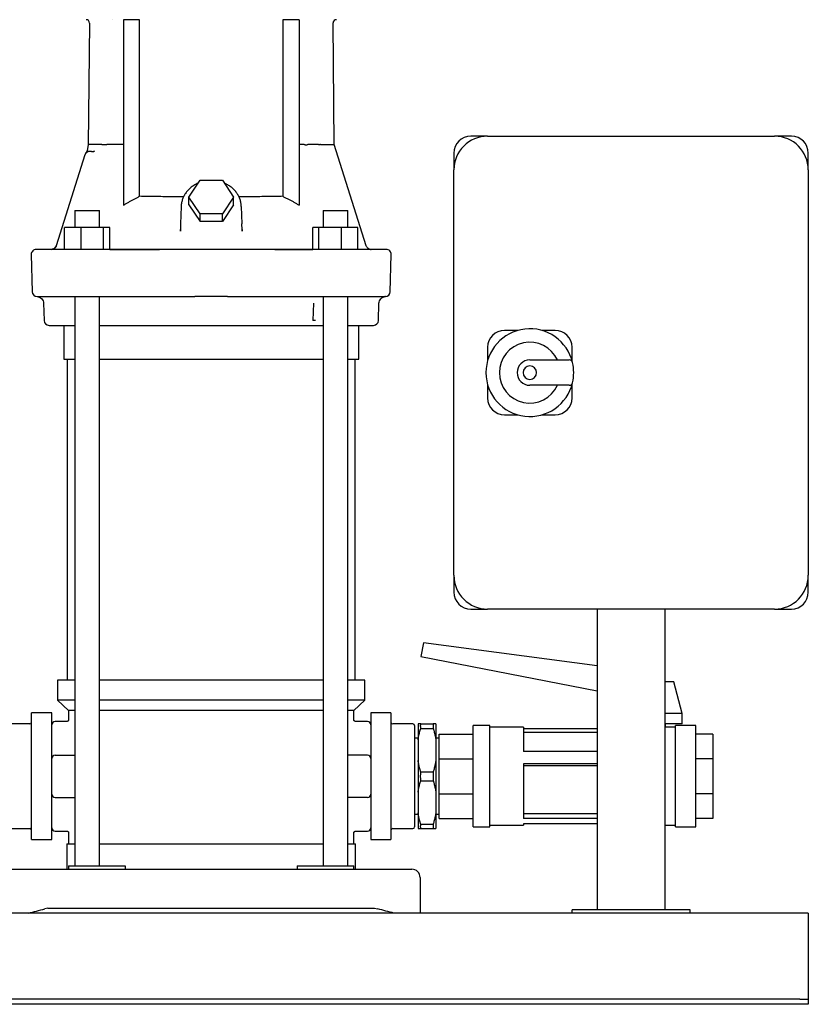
# Model space of a CAD drawing. Header units: millimetres. Extents: x 41 to 1282, y 13 to 1144.
# Tile 2 of 4: x 373 to 841, y 13 to 596. Entities that reach past the tile are written whole.
import ezdxf

# ---------------------------------------------------------------- set-up
doc = ezdxf.new("R2010")
doc.units = ezdxf.units.MM

msp = doc.modelspace()

# ---------------------------------------------------------------- linework, layer by layer
at = {"color": 7, "linetype": 'Continuous', "lineweight": 25}
for p, q in [((428.45, 595.75), (428.52, 595.76)), ((444.41, 595.78), (434.84, 595.78)), ((434.84, 595.78), (434.84, 485.94)), ((444.41, 491.2), (444.41, 595.78)), ((529.24, 595.78), (529.24, 491.2)), ((538.82, 595.78), (529.24, 595.78)), ((538.82, 595.78), (538.82, 485.93)), ((414.67, 593.8), (413.91, 521.75)), ((559.74, 521.8), (558.98, 593.84)), ((650.57, 526.8), (640.57, 526.8)), ((650.57, 526.8), (820.57, 526.8)), ((830.57, 526.8), (820.57, 526.8)), ((413.91, 521.75), (413.25, 518.35)), ((429.99, 521.8), (425.03, 521.8)), ((434.84, 521.8), (431.86, 521.8)), ((541.79, 521.8), (538.82, 521.8)), ((548.64, 521.8), (547.86, 521.8)), ((549.87, 521.8), (548.64, 521.8)), ((411.99, 515.7), (394.99, 461.89)), ((412.1, 515.98), (411.99, 515.7)), ((412.16, 516.12), (412.1, 515.98)), ((414.41, 517.77), (414.42, 517.77)), ((415.89, 517.8), (417.13, 517.8)), ((417.71, 517.85), (417.13, 517.8)), ((417.13, 517.8), (417.28, 517.77)), ((417.71, 517.85), (417.27, 517.79)), ((630.57, 516.8), (630.57, 506.8)), ((840.57, 506.8), (840.57, 516.8)), ((630.57, 266.8), (630.57, 506.8)), ((840.57, 506.8), (840.57, 266.8)), ((473.54, 490.76), (480.18, 500.72)), ((480.18, 500.72), (493.46, 500.72)), ((493.46, 500.72), (500.1, 490.76)), ((473.54, 486.26), (473.54, 490.76)), ((480.18, 480.8), (473.54, 490.76)), ((500.1, 490.76), (493.46, 480.8)), ((500.1, 486.26), (500.1, 490.76)), ((469, 485.22), (468.64, 474.93)), ((473.54, 486.26), (480.18, 476.3)), ((500.1, 486.26), (493.46, 476.3)), ((504.64, 485.25), (505.01, 474.93)), ((405.98, 482.8), (405.98, 472.8)), ((405.98, 482.8), (420.53, 482.8)), ((420.53, 482.8), (420.58, 482.8)), ((420.58, 472.8), (420.58, 482.8)), ((480.18, 476.3), (480.18, 480.8)), ((493.46, 480.8), (480.18, 480.8)), ((493.46, 476.3), (493.46, 480.8)), ((553.06, 482.8), (553.06, 472.8)), ((553.06, 482.8), (559.56, 482.8)), ((559.56, 482.8), (567.66, 482.8)), ((567.66, 472.8), (567.66, 482.8)), ((409.69, 472.8), (399.89, 472.8)), ((399.89, 459.8), (399.89, 472.8)), ((409.69, 459.8), (409.69, 472.8)), ((423.08, 472.8), (409.69, 472.8)), ((423.08, 459.8), (423.08, 472.8)), ((426.66, 472.8), (423.08, 472.8)), ((426.67, 459.8), (426.66, 472.8)), ((468.64, 474.93), (468.56, 471.64)), ((493.46, 476.3), (480.18, 476.3)), ((505.09, 471.64), (505, 474.93)), ((546.99, 459.8), (546.98, 472.8)), ((550.57, 472.8), (546.98, 472.8)), ((550.57, 459.8), (550.57, 472.8)), ((563.95, 472.8), (550.57, 472.8)), ((563.95, 459.8), (563.95, 472.8)), ((573.75, 472.8), (563.95, 472.8)), ((573.75, 459.84), (573.75, 472.8)), ((468.48, 471.35), (468.56, 471.64)), ((468.48, 471.35), (468.56, 471.64)), ((468.56, 471.64), (468.61, 470.57)), ((468.61, 470.57), (468.56, 471.64)), ((505.07, 470.59), (505.09, 471.64)), ((505.09, 471.64), (505.07, 470.59)), ((505.17, 471.35), (505.09, 471.64)), ((505.17, 471.35), (505.09, 471.64)), ((380.17, 456.72), (380.75, 434.72)), ((393.47, 460.11), (392.57, 459.83)), ((569.09, 459.8), (404.56, 459.8)), ((426.67, 459.8), (456.16, 459.8)), ((524.43, 459.8), (546.99, 459.8)), ((590.48, 459.8), (576.42, 459.8)), ((581.34, 459.81), (581.54, 459.8)), ((592.9, 434.72), (593.48, 456.72)), ((383.94, 431.8), (383.79, 431.8)), ((405.03, 431.8), (477.15, 431.8)), ((405.98, 431.8), (405.98, 94.8)), ((420.58, 94.8), (420.58, 431.79)), ((496.5, 431.8), (568.62, 431.8)), ((553.06, 431.79), (553.06, 94.8)), ((567.66, 94.8), (567.66, 431.8)), ((575.97, 431.8), (589.71, 431.8)), ((590.02, 431.8), (589.71, 431.8)), ((387.48, 427.87), (387.75, 417.72)), ((547.36, 427.9), (547.1, 417.72)), ((585.9, 417.72), (586.17, 427.91)), ((390.75, 414.8), (405.99, 414.8)), ((399.47, 414.8), (399.47, 394.8)), ((399.47, 414.8), (405.99, 414.8)), ((420.59, 414.8), (486.82, 414.8)), ((420.59, 414.8), (427.99, 414.8)), ((428.38, 414.8), (545.27, 414.8)), ((486.82, 414.8), (553.06, 414.8)), ((545.66, 414.8), (553.06, 414.8)), ((567.66, 414.8), (574.17, 414.8)), ((567.66, 414.8), (582.9, 414.8)), ((574.17, 394.8), (574.17, 414.8)), ((668.43, 411.8), (660.57, 411.8)), ((690.57, 411.8), (682.72, 411.8)), ((650.57, 401.8), (650.57, 393.94)), ((700.57, 393.94), (700.57, 401.8)), ((399.47, 394.8), (405.99, 394.8)), ((401.47, 394.8), (401.47, 204.8)), ((420.59, 394.8), (486.82, 394.8)), ((486.82, 394.8), (553.06, 394.8)), ((567.66, 394.8), (574.17, 394.8)), ((572.17, 204.8), (572.17, 394.8)), ((675.57, 394.3), (698.94, 394.3)), ((650.57, 379.66), (650.57, 371.8)), ((698.94, 379.3), (675.57, 379.3)), ((700.57, 371.8), (700.57, 379.66)), ((660.57, 361.8), (668.43, 361.8)), ((682.72, 361.8), (690.57, 361.8)), ((630.57, 266.8), (630.57, 256.8)), ((840.57, 256.8), (840.57, 266.8)), ((640.57, 246.8), (650.57, 246.8)), ((820.57, 246.8), (650.57, 246.8)), ((715.57, 246.8), (715.57, 68.8)), ((755.57, 246.8), (755.57, 68.8)), ((820.57, 246.8), (830.57, 246.8)), ((612.48, 226.8), (610.92, 218.8)), ((715.57, 213.12), (612.48, 226.8)), ((610.92, 218.8), (715.57, 198.46)), ((395.82, 204.8), (395.82, 192.8)), ((405.99, 204.8), (395.82, 204.8)), ((486.82, 204.8), (420.59, 204.8)), ((553.06, 204.8), (486.82, 204.8)), ((577.82, 204.8), (567.66, 204.8)), ((577.82, 192.8), (577.82, 204.8)), ((755.92, 203.8), (755.57, 204.15)), ((760.92, 203.8), (755.57, 203.8)), ((765.92, 185.05), (760.92, 203.8)), ((395.82, 192.8), (402.32, 186.8)), ((405.98, 192.8), (395.82, 192.8)), ((486.82, 192.8), (420.58, 192.8)), ((553.06, 192.8), (486.82, 192.8)), ((577.82, 192.8), (567.66, 192.8)), ((571.32, 186.8), (577.82, 192.8)), ((402.32, 186.8), (402.32, 181.3)), ((405.98, 186.8), (402.32, 186.8)), ((486.82, 186.8), (420.58, 186.8)), ((553.06, 186.8), (486.82, 186.8)), ((571.32, 186.8), (567.66, 186.8)), ((571.32, 181.3), (571.32, 186.8)), ((392.32, 185.3), (380.32, 185.3)), ((380.32, 180.68), (380.32, 185.3)), ((392.32, 180.68), (392.32, 185.3)), ((593.32, 185.3), (581.32, 185.3)), ((581.32, 185.3), (581.32, 180.68)), ((593.32, 185.3), (593.32, 180.68)), ((765.92, 185.05), (755.57, 185.05)), ((765.92, 178.8), (765.92, 185.05)), ((379.32, 178.8), (367.32, 178.8)), ((380.32, 158.76), (380.32, 180.68)), ((392.32, 158.76), (392.32, 180.68)), ((401.32, 180.3), (394.32, 180.3)), ((579.32, 180.3), (572.32, 180.3)), ((581.32, 180.68), (581.32, 158.76)), ((593.32, 180.68), (593.32, 158.76)), ((606.32, 178.8), (594.32, 178.8)), ((607.32, 177.8), (607.32, 147.8)), ((609.32, 178.8), (609.32, 175.33)), ((609.32, 175.33), (609.32, 169.42)), ((610.95, 178.8), (618.3, 178.8)), ((610.95, 176.2), (618.3, 176.2)), ((619.92, 178.8), (619.92, 169.42)), ((651.92, 177.8), (641.92, 177.8)), ((641.92, 159.28), (641.92, 177.8)), ((651.92, 159.28), (651.92, 177.8)), ((671.92, 176.8), (651.92, 176.8)), ((671.92, 176.8), (671.92, 162.48)), ((715.57, 175.86), (671.92, 175.86)), ((765.92, 178.8), (755.57, 178.8)), ((755.92, 176.8), (755.92, 178.8)), ((761.92, 176.8), (755.92, 176.8)), ((773.92, 177.8), (761.92, 177.8)), ((761.92, 159.28), (761.92, 177.8)), ((773.92, 159.28), (773.92, 177.8)), ((609.32, 170.3), (607.32, 170.3)), ((609.32, 169.42), (609.32, 157.18)), ((621.92, 170.3), (619.92, 170.3)), ((619.92, 169.42), (619.92, 157.18)), ((621.92, 172.8), (641.92, 172.8)), ((621.92, 158.15), (621.92, 172.8)), ((715.57, 173.8), (671.92, 173.8)), ((783.92, 172.8), (773.92, 172.8)), ((783.92, 172.8), (783.92, 158.15)), ((380.32, 136.84), (380.32, 158.76)), ((392.32, 136.84), (392.32, 158.76)), ((394.32, 160.3), (405.98, 160.3)), ((579.32, 160.3), (567.66, 160.3)), ((581.32, 158.76), (581.32, 147.8)), ((593.32, 158.76), (593.32, 147.8)), ((621.92, 158.15), (641.92, 158.15)), ((621.92, 137.44), (621.92, 158.15)), ((641.92, 117.8), (641.92, 159.28)), ((651.92, 117.8), (651.92, 159.28)), ((715.57, 162.48), (671.92, 162.48)), ((761.92, 117.8), (761.92, 159.28)), ((773.92, 117.8), (773.92, 159.28)), ((783.92, 158.15), (773.92, 158.15)), ((783.92, 158.15), (783.92, 137.44)), ((609.32, 157.18), (609.32, 138.42)), ((619.92, 157.18), (619.92, 138.42)), ((715.57, 155.09), (671.92, 155.09)), ((671.92, 155.09), (671.92, 122.79)), ((715.57, 153.93), (671.92, 153.93)), ((581.32, 147.8), (581.32, 136.84)), ((593.32, 147.8), (593.32, 136.84)), ((607.32, 147.8), (607.32, 117.8)), ((610.95, 150.4), (618.3, 150.4)), ((610.95, 145.2), (618.3, 145.2)), ((380.32, 114.92), (380.32, 136.84)), ((392.32, 114.92), (392.32, 136.84)), ((394.32, 135.3), (405.98, 135.3)), ((579.32, 135.3), (567.66, 135.3)), ((581.32, 136.84), (581.32, 114.92)), ((593.32, 136.84), (593.32, 114.92)), ((609.32, 138.42), (609.32, 126.18)), ((619.92, 138.42), (619.92, 126.18)), ((621.92, 137.44), (641.92, 137.44)), ((621.92, 122.8), (621.92, 137.44)), ((783.92, 137.44), (773.92, 137.44)), ((783.92, 137.44), (783.92, 122.8)), ((607.32, 125.3), (609.32, 125.3)), ((609.32, 126.18), (609.32, 116.8)), ((619.92, 126.18), (619.92, 116.8)), ((619.92, 125.3), (621.92, 125.3)), ((621.92, 122.8), (641.92, 122.8)), ((715.57, 125.59), (671.92, 125.59)), ((715.57, 122.79), (671.92, 122.79)), ((783.92, 122.8), (773.92, 122.8)), ((367.32, 116.8), (379.32, 116.8)), ((594.32, 116.8), (606.32, 116.8)), ((610.95, 119.4), (618.3, 119.4)), ((610.95, 116.8), (618.3, 116.8)), ((641.92, 117.8), (651.92, 117.8)), ((651.92, 118.8), (671.92, 118.8)), ((715.57, 119.73), (671.92, 119.73)), ((671.92, 119.73), (671.92, 118.8)), ((755.57, 118.8), (761.92, 118.8)), ((761.92, 117.8), (773.92, 117.8)), ((380.32, 110.3), (380.32, 114.92)), ((392.32, 110.3), (392.32, 114.92)), ((394.32, 115.3), (401.32, 115.3)), ((402.32, 114.3), (402.32, 107.8)), ((571.32, 107.8), (571.32, 114.3)), ((572.32, 115.3), (579.32, 115.3)), ((581.32, 114.92), (581.32, 110.3)), ((593.32, 114.92), (593.32, 110.3)), ((380.32, 110.3), (392.32, 110.3)), ((401.32, 107.8), (401.32, 92.8)), ((401.32, 107.8), (405.99, 107.8)), ((420.59, 107.8), (486.82, 107.8)), ((486.82, 107.8), (553.06, 107.8)), ((567.66, 107.8), (572.32, 107.8)), ((572.32, 92.8), (572.32, 107.8)), ((581.32, 110.3), (593.32, 110.3)), ((402.32, 94.8), (402.32, 92.8)), ((402.32, 94.8), (423.66, 94.8)), ((423.66, 94.8), (435.86, 94.8)), ((435.86, 94.8), (435.86, 92.8)), ((537.79, 94.8), (537.79, 92.8)), ((537.79, 94.8), (549.99, 94.8)), ((549.99, 94.8), (571.32, 94.8)), ((571.32, 92.8), (571.32, 94.8)), ((368.07, 92.8), (388.27, 92.8)), ((388.27, 92.8), (585.37, 92.8)), ((585.37, 92.8), (605.57, 92.8)), ((610.57, 87.8), (610.57, 66.8)), ((840.57, 66.8), (40.57, 66.8)), ((390.07, 69.8), (388.27, 69.33)), ((390.07, 69.8), (583.57, 69.8)), ((583.57, 69.8), (585.37, 69.33)), ((770.57, 68.8), (700.57, 68.8)), ((700.57, 66.8), (700.57, 68.8)), ((770.57, 66.8), (770.57, 68.8)), ((840.57, 66.8), (840.57, 61.8)), ((840.57, 61.8), (840.57, 17.8)), ((840.57, 17.8), (840.57, 15.8)), ((835.57, 15.8), (45.57, 15.8)), ((835.57, 12.8), (45.57, 12.8)), ((835.57, 15.8), (840.57, 15.8)), ((840.57, 12.8), (835.57, 12.8)), ((840.57, 15.8), (840.57, 12.8))]:
    msp.add_line(p, q, dxfattribs=at)
at = {"color": 7, "linetype": 'Continuous', "lineweight": 25, "flags": 128}
for points in [[(578.66, 461.91), (569.2, 491.84), (559.74, 521.8)], [(397.23, 459.8), (394.3, 459.8), (391.71, 459.8), (389.45, 459.8), (387.54, 459.8), (385.97, 459.8), (384.75, 459.8), (383.87, 459.8), (383.35, 459.8), (383.17, 459.8)], [(383.94, 431.8), (384.47, 431.8), (385.34, 431.8), (386.56, 431.8), (388.11, 431.8), (390.01, 431.8), (392.23, 431.8), (394.79, 431.8), (397.68, 431.8)]]:
    msp.add_lwpolyline(points, dxfattribs=at)
at = {"color": 7, "linetype": 'Continuous', "lineweight": 25}
for centre, radius, start, end in [((412.67, 593.8), 2, 359.97688, 90), ((560.98, 593.8), 2, 89.97082, 178.77152), ((650.57, 506.8), 20, 90, 180), ((640.57, 516.8), 10, 90, 180), ((820.57, 506.8), 20, 0, 90), ((830.57, 516.8), 10, 0, 90), ((414.85, 514.8), 3, 90.0001, 162.46606), ((392.13, 462.8), 3, 269.99999, 342.46606), ((383.17, 456.8), 3, 90.00048, 181.5), ((590.48, 456.8), 3, 358.5, 89.9995), ((383.75, 434.8), 3, 181.5, 267.83564), ((589.9, 434.8), 3, 270, 358.5), ((390.75, 417.8), 3, 181.5, 270), ((582.9, 417.8), 3, 270, 358.5), ((675.57, 386.8), 26, 13.24801, 180), ((660.57, 401.8), 10, 90, 180), ((690.57, 401.8), 10, 0, 90), ((675.57, 386.8), 18, 24.62432, 335.37568), ((675.57, 386.8), 7.5, 90, 270), ((675.57, 386.8), 4, 0, 180), ((698.94, 392.3), 2, 13.24801, 90), ((675.57, 386.8), 26, 0, 13.24801), ((675.57, 386.8), 26, 180, 346.75199), ((675.57, 386.8), 4, 180, 0), ((675.57, 386.8), 26, 346.75199, 0), ((698.94, 381.3), 2, 270, 346.75199), ((660.57, 371.8), 10, 180, 270), ((690.57, 371.8), 10, 270, 0), ((650.57, 266.8), 20, 180, 270), ((820.57, 266.8), 20, 270, 0), ((640.57, 256.8), 10, 180, 270), ((830.57, 256.8), 10, 270, 0), ((379.32, 179.8), 1, 270, 0), ((394.32, 178.3), 2, 90, 180), ((579.32, 178.3), 2, 0, 90), ((594.32, 179.8), 1, 180, 270), ((606.32, 177.8), 1, 0, 90), ((394.32, 158.3), 2, 90, 180), ((579.32, 158.3), 2, 0, 90), ((394.32, 137.3), 2, 180, 270), ((579.32, 137.3), 2, 270, 0), ((379.32, 115.8), 1, 0, 90), ((394.32, 117.3), 2, 180, 270), ((579.32, 117.3), 2, 270, 0), ((594.32, 115.8), 1, 90, 180), ((606.32, 117.8), 1, 270, 360), ((605.57, 87.8), 5, 0, 90)]:
    msp.add_arc(centre, radius, start, end, dxfattribs=at)
for points in [[(414.47, 521.8), (414.1, 521.8), (413.91, 521.8), (413.91, 521.75)], [(422.06, 521.8), (421.34, 521.8), (420.66, 521.8), (420.03, 521.8)], [(551.59, 521.8), (551.43, 521.8), (551.28, 521.8), (551.12, 521.8)], [(558.57, 521.8), (558.69, 521.8), (558.81, 521.8), (558.92, 521.8)], [(558.92, 521.8), (559.01, 521.8), (559.1, 521.8), (559.18, 521.8)], [(414.85, 517.8), (414.85, 517.8), (414.85, 517.8), (414.85, 517.8)], [(610.95, 176.2), (610.91, 176.63), (610.89, 177.06), (610.89, 177.5)]]:
    msp.add_open_spline(points, degree=3, dxfattribs=at)
for points, knots in [([(420.03, 521.8), (418.62, 521.8), (417.45, 521.8), (415.59, 521.8), (414.9, 521.8), (414.47, 521.8)], [0, 0, 0, 0, 0.5, 0.5, 1, 1, 1, 1]), ([(422.06, 521.8), (422.09, 521.8), (422.13, 521.8), (422.21, 521.81), (422.3, 521.81), (422.39, 521.82), (422.5, 521.82), (422.6, 521.83), (422.72, 521.83), (422.84, 521.83), (422.96, 521.83), (423.09, 521.84), (423.22, 521.84), (423.35, 521.84), (423.49, 521.84), (423.63, 521.84), (423.77, 521.84), (423.91, 521.84), (424.12, 521.83), (424.38, 521.84), (424.61, 521.89), (424.75, 521.92), (424.82, 521.93), (424.89, 521.93), (424.96, 521.89), (425, 521.83), (425.02, 521.8)], [0, 0, 0, 0, 0.040325, 0.080649, 0.120984, 0.161333, 0.201688, 0.242035, 0.282358, 0.322642, 0.362874, 0.403045, 0.44316, 0.483233, 0.523293, 0.563377, 0.603505, 0.643685, 0.683913, 0.783123, 0.870545, 0.897237, 0.919101, 0.936644, 0.96616, 1, 1, 1, 1]), ([(431.86, 521.8), (431.82, 521.8), (431.72, 521.8), (431.52, 521.8), (431.22, 521.8), (430.88, 521.8), (430.53, 521.8), (430.24, 521.8), (430.06, 521.8), (429.99, 521.8)], [0, 0, 0, 0, 0.053935, 0.15524, 0.303916, 0.49997, 0.690851, 0.857512, 1, 1, 1, 1]), ([(541.79, 521.8), (541.84, 521.8), (542, 521.8), (542.24, 521.79), (542.52, 521.79), (542.84, 521.79), (543.24, 521.79), (543.53, 521.79), (543.66, 521.79), (543.66, 521.79)], [0, 0, 0, 0, 0.07192, 0.241968, 0.368942, 0.492503, 0.746196, 0.999906, 1, 1, 1, 1]), ([(547.86, 521.8), (547.57, 521.8), (546.87, 521.79), (545.76, 521.79), (544.65, 521.8), (543.95, 521.79), (543.66, 521.79)], [0, 0, 0, 0, 0.20857, 0.499993, 0.791665, 1, 1, 1, 1]), ([(550.44, 521.8), (550.42, 521.8), (550.38, 521.8), (550.31, 521.8), (550.23, 521.8), (550.14, 521.8), (550.01, 521.8), (549.92, 521.8), (549.87, 521.8)], [0, 0, 0, 0, 0.116906, 0.240618, 0.370489, 0.505259, 0.701843, 1, 1, 1, 1]), ([(550.44, 521.8), (550.48, 521.8), (550.55, 521.8), (550.65, 521.8), (550.74, 521.8), (550.86, 521.8), (551, 521.8), (551.08, 521.8), (551.12, 521.8)], [0, 0, 0, 0, 0.126952, 0.254207, 0.382269, 0.51163, 0.758841, 1, 1, 1, 1]), ([(551.59, 521.8), (553.25, 521.8), (554.67, 521.8), (557.01, 521.8), (557.92, 521.8), (558.57, 521.8)], [0, 0, 0, 0, 0.5, 0.5, 1, 1, 1, 1]), ([(559.18, 521.8), (559.55, 521.8), (559.92, 521.8), (559.73, 521.8), (559.73, 521.8)], [0, 0, 0, 0, 0.987589, 1, 1, 1, 1]), ([(413.25, 518.35), (413.18, 518.05), (413.02, 517.43), (412.67, 516.91), (412.49, 516.65)], [0, 0, 0, 0, 0.4952854, 1, 1, 1, 1]), ([(415.89, 517.8), (415.63, 517.8), (415.37, 517.8), (414.99, 517.8), (414.87, 517.8), (414.85, 517.8)], [0, 0, 0, 0, 0.5, 0.5, 1, 1, 1, 1]), ([(479.02, 498.96), (478.65, 498.81), (477.57, 498.37), (475.91, 497.34), (474.1, 495.94), (472.53, 494.31), (471.22, 492.52), (470.18, 490.59), (469.46, 488.55), (469.07, 486.65), (469.02, 485.44), (469, 484.94)], [0, 0, 0, 0, 0.061793, 0.184842, 0.307701, 0.430236, 0.552306, 0.673794, 0.794641, 0.914873, 1, 1, 1, 1]), ([(504.64, 485.25), (504.62, 485.56), (504.58, 486.58), (504.26, 488.29), (503.58, 490.31), (502.61, 492.23), (501.36, 494.02), (499.85, 495.65), (498.11, 497.08), (496.36, 498.21), (495.14, 498.75), (494.63, 498.98)], [0, 0, 0, 0, 0.054471, 0.175832, 0.297238, 0.418878, 0.54094, 0.663532, 0.78668, 0.910345, 1, 1, 1, 1]), ([(434.84, 485.94), (435.1, 486.1), (435.61, 486.43), (436.38, 486.9), (437.16, 487.37), (437.94, 487.83), (438.73, 488.28), (439.53, 488.72), (440.32, 489.15), (441.13, 489.58), (441.94, 489.99), (442.76, 490.4), (443.58, 490.8), (444.13, 491.07), (444.41, 491.2)], [0, 0, 0, 0, 0.083012, 0.16605, 0.249124, 0.332243, 0.415418, 0.498657, 0.581971, 0.66537, 0.748862, 0.832458, 0.916168, 1, 1, 1, 1]), ([(470.41, 490.89), (469.8, 490.9), (467.36, 490.91), (463.23, 490.94), (458.06, 490.99), (453.12, 491.05), (448.46, 491.12), (445.77, 491.17), (444.41, 491.2)], [0, 0, 0, 0, 0.058717, 0.237044, 0.420335, 0.608592, 0.801814, 1, 1, 1, 1]), ([(529.24, 491.2), (527.89, 491.17), (525.21, 491.12), (520.56, 491.05), (515.63, 490.99), (510.45, 490.94), (506.31, 490.91), (503.85, 490.9), (503.23, 490.89)], [0, 0, 0, 0, 0.197295, 0.38996, 0.577993, 0.761395, 0.940166, 1, 1, 1, 1]), ([(529.24, 491.2), (529.52, 491.06), (530.07, 490.8), (530.9, 490.4), (531.71, 489.99), (532.53, 489.57), (533.33, 489.15), (534.13, 488.71), (534.93, 488.27), (535.72, 487.82), (536.5, 487.36), (537.28, 486.89), (538.06, 486.42), (538.57, 486.09), (538.82, 485.93)], [0, 0, 0, 0, 0.08383, 0.167538, 0.251133, 0.334624, 0.418022, 0.501336, 0.584575, 0.66775, 0.75087, 0.833945, 0.916985, 1, 1, 1, 1]), ([(394.99, 461.89), (394.9, 461.68), (394.73, 461.24), (394.28, 460.67), (393.71, 460.2), (393.25, 460.02), (393.02, 459.93)], [0, 0, 0, 0, 0.239453, 0.490579, 0.746621, 1, 1, 1, 1]), ([(580.62, 459.94), (580.39, 460.03), (579.93, 460.21), (579.36, 460.68), (578.91, 461.25), (578.74, 461.7), (578.66, 461.91)], [0, 0, 0, 0, 0.2532787, 0.5076212, 0.7591475, 1, 1, 1, 1]), ([(404.56, 459.8), (403.71, 459.8), (402.91, 459.8), (401.39, 459.8), (400.69, 459.8), (399.43, 459.8), (398.87, 459.8), (397.92, 459.8), (397.53, 459.8), (397.23, 459.8)], [0, 0, 0, 0, 0.25, 0.25, 0.5, 0.5, 0.75, 0.75, 1, 1, 1, 1]), ([(576.42, 459.8), (576.12, 459.8), (575.73, 459.8), (574.77, 459.8), (574.21, 459.8), (572.95, 459.8), (572.24, 459.8), (570.74, 459.8), (569.94, 459.8), (569.09, 459.8)], [0, 0, 0, 0, 0.25, 0.25, 0.5, 0.5, 0.75, 0.75, 1, 1, 1, 1]), ([(573.75, 459.84), (574.8, 459.85), (577.02, 459.86), (579.12, 459.9), (580.34, 459.95), (580.32, 459.98), (580.32, 460)], [0, 0, 0, 0, 0.252137, 0.537059, 0.822238, 1, 1, 1, 1]), ([(580.32, 460), (580.6, 459.9), (580.98, 459.83), (581.24, 459.81), (581.34, 459.81)], [0, 0, 0, 0, 0.616573, 1, 1, 1, 1]), ([(383.63, 431.8), (384.09, 431.73), (385.1, 431.59), (386.4, 430.68), (387.29, 429.37), (387.42, 428.36), (387.48, 427.87)], [0, 0, 0, 0, 0.2407905, 0.5000862, 0.7593395, 1, 1, 1, 1]), ([(397.68, 431.8), (397.98, 431.8), (398.37, 431.8), (399.32, 431.8), (399.88, 431.8), (401.14, 431.8), (401.84, 431.8), (403.37, 431.8), (404.18, 431.8), (405.03, 431.8)], [0, 0, 0, 0, 0.25, 0.25, 0.5, 0.5, 0.75, 0.75, 1, 1, 1, 1]), ([(496.5, 431.8), (493.28, 431.8), (490.04, 431.8), (483.6, 431.8), (480.37, 431.8), (477.15, 431.8)], [0, 0, 0, 0, 0.5, 0.5, 1, 1, 1, 1]), ([(568.62, 431.8), (569.47, 431.8), (570.28, 431.8), (571.79, 431.8), (572.5, 431.8), (573.76, 431.8), (574.32, 431.8), (575.28, 431.8), (575.67, 431.8), (575.97, 431.8)], [0, 0, 0, 0, 0.25, 0.25, 0.5, 0.5, 0.75, 0.75, 1, 1, 1, 1]), ([(586.17, 427.91), (586.23, 428.36), (586.35, 429.37), (587.24, 430.67), (588.52, 431.58), (589.53, 431.73), (590.02, 431.8)], [0, 0, 0, 0, 0.24048, 0.499544, 0.75886, 1, 1, 1, 1]), ([(427.99, 414.8), (428, 414.8), (428.04, 414.8), (428.17, 414.8), (428.26, 414.8), (428.38, 414.8)], [0, 0, 0, 0, 0.5, 0.5, 1, 1, 1, 1]), ([(545.27, 414.8), (545.39, 414.8), (545.48, 414.8), (545.61, 414.8), (545.65, 414.8), (545.66, 414.8)], [0, 0, 0, 0, 0.5, 0.5, 1, 1, 1, 1]), ([(548.66, 417.72), (548.65, 417.72), (548.64, 417.72), (548.61, 417.71), (548.58, 417.71), (548.53, 417.71), (548.48, 417.71), (548.42, 417.71), (548.35, 417.71), (548.27, 417.71), (548.19, 417.71), (548.1, 417.71), (548.01, 417.71), (547.91, 417.71), (547.76, 417.71), (547.61, 417.71), (547.46, 417.71), (547.38, 417.72), (547.31, 417.72), (547.25, 417.72), (547.21, 417.71), (547.19, 417.72), (547.17, 417.72), (547.16, 417.73), (547.14, 417.73), (547.14, 417.74), (547.13, 417.74), (547.13, 417.74), (547.12, 417.73), (547.11, 417.73), (547.1, 417.72), (547.1, 417.72)], [0, 0, 0, 0, 0.057893, 0.114928, 0.171252, 0.226999, 0.282294, 0.337255, 0.391985, 0.446277, 0.499712, 0.552417, 0.604526, 0.656153, 0.707405, 0.818882, 0.860581, 0.890084, 0.920984, 0.943365, 0.955518, 0.964094, 0.971703, 0.977848, 0.982555, 0.984552, 0.985598, 0.986651, 0.990867, 0.99532, 1, 1, 1, 1]), ([(402.32, 181.3), (402.31, 181.17), (402.29, 180.98), (402.17, 180.75), (402.04, 180.59), (401.88, 180.46), (401.64, 180.33), (401.45, 180.31), (401.32, 180.3)], [0, 0, 0, 0, 0.239457, 0.368361, 0.5, 0.631639, 0.760543, 1, 1, 1, 1]), ([(572.32, 180.3), (572.2, 180.31), (572.01, 180.33), (571.77, 180.46), (571.61, 180.59), (571.48, 180.75), (571.36, 180.98), (571.34, 181.17), (571.32, 181.3)], [0, 0, 0, 0, 0.239457, 0.368361, 0.5, 0.631639, 0.760543, 1, 1, 1, 1]), ([(610.95, 178.8), (610.88, 178.8), (610.74, 178.8), (610.54, 178.8), (610.35, 178.8), (610.18, 178.8), (609.97, 178.8), (609.75, 178.8), (609.52, 178.8), (609.39, 178.8), (609.32, 178.8)], [0, 0, 0, 0, 0.101793, 0.202742, 0.302922, 0.402409, 0.501287, 0.6691, 0.835169, 1, 1, 1, 1]), ([(609.32, 169.42), (609.36, 169.61), (609.42, 169.99), (609.52, 170.55), (609.63, 171.12), (609.75, 171.69), (609.88, 172.26), (610.05, 173.02), (610.29, 173.95), (610.6, 175.07), (610.83, 175.82), (610.95, 176.2)], [0, 0, 0, 0, 0.082557, 0.165356, 0.248463, 0.331942, 0.415856, 0.500267, 0.664868, 0.831326, 1, 1, 1, 1]), ([(610.89, 177.5), (610.89, 177.61), (610.89, 177.82), (610.9, 178.15), (610.92, 178.47), (610.94, 178.69), (610.95, 178.8)], [0, 0, 0, 0, 0.249912, 0.49974, 0.749699, 1, 1, 1, 1]), ([(619.92, 178.8), (619.89, 178.8), (619.83, 178.8), (619.73, 178.8), (619.62, 178.8), (619.5, 178.8), (619.37, 178.8), (619.19, 178.8), (618.96, 178.8), (618.65, 178.8), (618.42, 178.8), (618.3, 178.8)], [0, 0, 0, 0, 0.082557, 0.165356, 0.248463, 0.331942, 0.415856, 0.500267, 0.664868, 0.831326, 1, 1, 1, 1]), ([(618.3, 178.8), (618.31, 178.67), (618.33, 178.43), (618.35, 178.05), (618.36, 177.68), (618.36, 177.31), (618.35, 176.94), (618.33, 176.57), (618.31, 176.32), (618.3, 176.2)], [0, 0, 0, 0, 0.143257, 0.286114, 0.428731, 0.571269, 0.713886, 0.856743, 1, 1, 1, 1]), ([(618.3, 176.2), (618.37, 175.97), (618.51, 175.52), (618.71, 174.84), (618.9, 174.17), (619.07, 173.49), (619.28, 172.67), (619.5, 171.69), (619.73, 170.55), (619.86, 169.8), (619.92, 169.42)], [0, 0, 0, 0, 0.101793, 0.202742, 0.302922, 0.402409, 0.501287, 0.6691, 0.835169, 1, 1, 1, 1]), ([(755.92, 176.8), (755.91, 176.79), (755.89, 176.78), (755.63, 176.7), (755.57, 176.68)], [0, 0, 0, 0, 0.787498, 1, 1, 1, 1]), ([(610.95, 150.4), (610.88, 150.62), (610.74, 151.08), (610.54, 151.75), (610.35, 152.43), (610.18, 153.1), (609.97, 153.93), (609.75, 154.91), (609.52, 156.04), (609.39, 156.8), (609.32, 157.18)], [0, 0, 0, 0, 0.101793, 0.202742, 0.302922, 0.402409, 0.501287, 0.6691, 0.835169, 1, 1, 1, 1]), ([(619.92, 157.18), (619.89, 156.99), (619.83, 156.61), (619.73, 156.04), (619.62, 155.47), (619.5, 154.9), (619.37, 154.33), (619.19, 153.58), (618.96, 152.64), (618.65, 151.52), (618.42, 150.77), (618.3, 150.4)], [0, 0, 0, 0, 0.082557, 0.165356, 0.248463, 0.331942, 0.415856, 0.500267, 0.664868, 0.831326, 1, 1, 1, 1]), ([(610.95, 145.2), (610.94, 145.45), (610.92, 145.94), (610.9, 146.69), (610.89, 147.43), (610.89, 148.17), (610.9, 148.91), (610.92, 149.65), (610.94, 150.15), (610.95, 150.4)], [0, 0, 0, 0, 0.143257, 0.286114, 0.428731, 0.571269, 0.713886, 0.856743, 1, 1, 1, 1]), ([(618.3, 150.4), (618.31, 150.15), (618.33, 149.65), (618.35, 148.91), (618.36, 148.17), (618.36, 147.43), (618.35, 146.69), (618.33, 145.94), (618.31, 145.45), (618.3, 145.2)], [0, 0, 0, 0, 0.143257, 0.286114, 0.428731, 0.571269, 0.713886, 0.856743, 1, 1, 1, 1]), ([(609.32, 138.42), (609.36, 138.61), (609.42, 138.99), (609.52, 139.56), (609.63, 140.13), (609.75, 140.7), (609.88, 141.27), (610.06, 142.02), (610.29, 142.96), (610.61, 144.08), (610.83, 144.82), (610.95, 145.2)], [0, 0, 0, 0, 0.082774, 0.165787, 0.249104, 0.332792, 0.416913, 0.501527, 0.6657, 0.831739, 1, 1, 1, 1]), ([(618.3, 145.2), (618.37, 144.97), (618.51, 144.52), (618.71, 143.84), (618.9, 143.17), (619.07, 142.49), (619.28, 141.67), (619.5, 140.69), (619.73, 139.55), (619.86, 138.8), (619.92, 138.42)], [0, 0, 0, 0, 0.101872, 0.202893, 0.303138, 0.402686, 0.501619, 0.669297, 0.835256, 1, 1, 1, 1]), ([(610.95, 119.4), (610.88, 119.62), (610.74, 120.08), (610.54, 120.75), (610.35, 121.43), (610.18, 122.1), (609.97, 122.93), (609.75, 123.91), (609.52, 125.04), (609.39, 125.8), (609.32, 126.18)], [0, 0, 0, 0, 0.101872, 0.202893, 0.303138, 0.402686, 0.501619, 0.669297, 0.835256, 1, 1, 1, 1]), ([(619.92, 126.18), (619.89, 125.99), (619.83, 125.61), (619.73, 125.04), (619.62, 124.47), (619.5, 123.9), (619.37, 123.33), (619.19, 122.57), (618.95, 121.64), (618.64, 120.52), (618.42, 119.77), (618.3, 119.4)], [0, 0, 0, 0, 0.082774, 0.165787, 0.249104, 0.332792, 0.416913, 0.501527, 0.6657, 0.831739, 1, 1, 1, 1]), ([(609.32, 116.8), (609.36, 116.8), (609.42, 116.8), (609.52, 116.8), (609.63, 116.8), (609.75, 116.8), (609.88, 116.8), (610.05, 116.8), (610.29, 116.8), (610.6, 116.8), (610.83, 116.8), (610.95, 116.8)], [0, 0, 0, 0, 0.082557, 0.165356, 0.248463, 0.331942, 0.415856, 0.500267, 0.664868, 0.831326, 1, 1, 1, 1]), ([(610.95, 116.8), (610.94, 116.92), (610.92, 117.17), (610.9, 117.54), (610.89, 117.91), (610.89, 118.28), (610.9, 118.65), (610.92, 119.02), (610.94, 119.27), (610.95, 119.4)], [0, 0, 0, 0, 0.143257, 0.286114, 0.428731, 0.571269, 0.713886, 0.856743, 1, 1, 1, 1]), ([(618.3, 119.4), (618.31, 119.27), (618.33, 119.02), (618.35, 118.65), (618.36, 118.28), (618.36, 117.91), (618.35, 117.54), (618.33, 117.17), (618.31, 116.92), (618.3, 116.8)], [0, 0, 0, 0, 0.143257, 0.286114, 0.428731, 0.571269, 0.713886, 0.856743, 1, 1, 1, 1]), ([(618.3, 116.8), (618.37, 116.8), (618.51, 116.8), (618.71, 116.8), (618.9, 116.8), (619.07, 116.8), (619.28, 116.8), (619.5, 116.8), (619.73, 116.8), (619.86, 116.8), (619.92, 116.8)], [0, 0, 0, 0, 0.101793, 0.202742, 0.302922, 0.402409, 0.501287, 0.6691, 0.835169, 1, 1, 1, 1]), ([(401.32, 115.3), (401.45, 115.28), (401.64, 115.26), (401.88, 115.14), (402.04, 115.01), (402.17, 114.85), (402.29, 114.62), (402.31, 114.42), (402.32, 114.3)], [0, 0, 0, 0, 0.239457, 0.368361, 0.5, 0.631639, 0.760543, 1, 1, 1, 1]), ([(571.32, 114.3), (571.34, 114.42), (571.36, 114.62), (571.48, 114.85), (571.61, 115.01), (571.77, 115.14), (572.01, 115.26), (572.2, 115.28), (572.32, 115.3)], [0, 0, 0, 0, 0.239457, 0.368361, 0.5, 0.631639, 0.760543, 1, 1, 1, 1]), ([(378.57, 66.8), (380.1, 67.19), (381.7, 67.61), (384.96, 68.46), (386.63, 68.9), (388.27, 69.33)], [0, 0, 0, 0, 0.5, 0.5, 1, 1, 1, 1]), ([(595.08, 66.8), (593.55, 67.19), (591.95, 67.61), (588.69, 68.46), (587.02, 68.9), (585.37, 69.33)], [0, 0, 0, 0, 0.5, 0.5, 1, 1, 1, 1])]:
    msp.add_open_spline(points, degree=3, knots=knots, dxfattribs=at)

doc.saveas('drawing.dxf')
